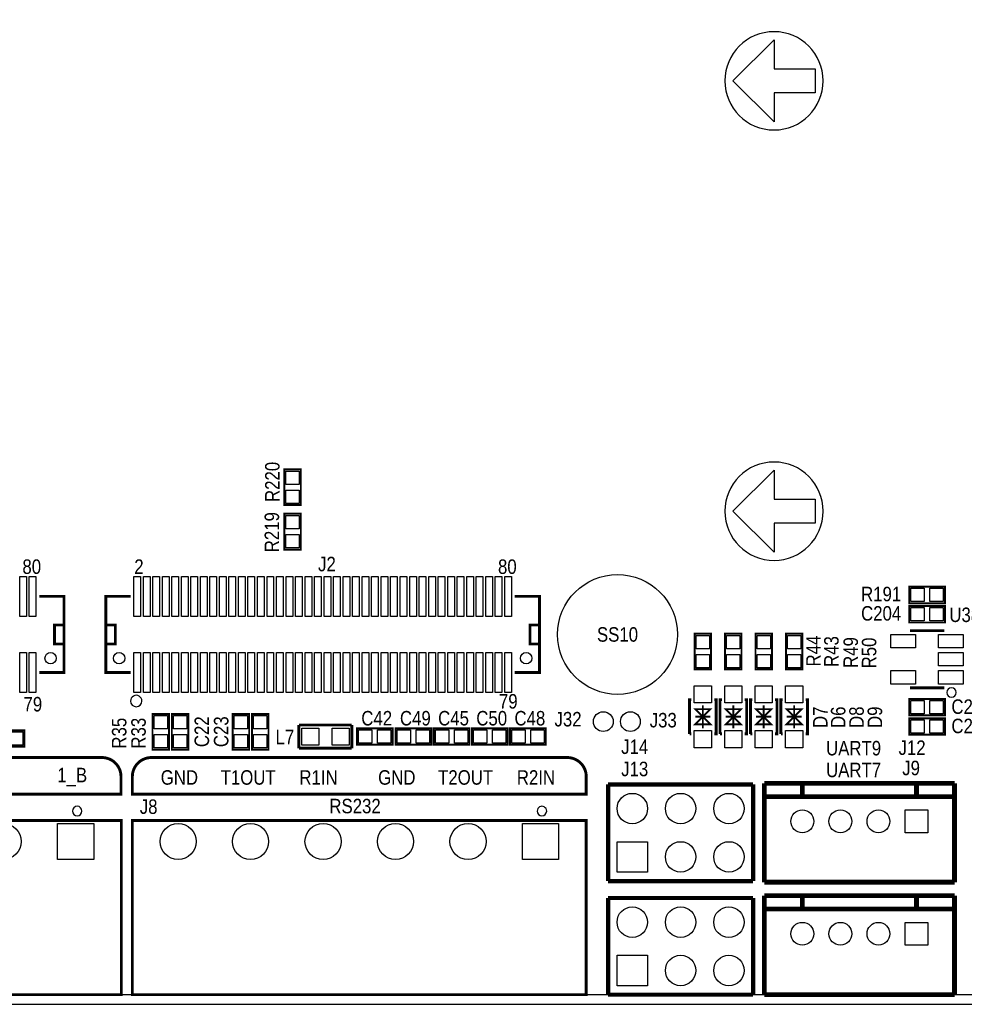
# Model space of a CAD drawing. Extents: x 0 to 158, y 0 to 97.
# Tile 6 of 11: x 51 to 101, y 0 to 52. Entities that reach past the tile are written whole.
import ezdxf
from ezdxf.enums import TextEntityAlignment as Align

# ---------------------------------------------------------------- set-up
doc = ezdxf.new("R2010")
doc.units = 0
doc.header["$MEASUREMENT"] = 0
for name, color, linetype in [('BG_OUTLINE', 12, 'CONTINUOUS'), ('BG_SILKSCREEN_TOP', 7, 'CONTINUOUS'), ('PG_SILKSCREEN_TOP', 253, 'CONTINUOUS'), ('PIN_SOLDERMASK_TOP', 120, 'CONTINUOUS'), ('RD_SILKSCREEN_TOP', 173, 'CONTINUOUS'), ('RKI_ALL', 2, 'CONTINUOUS')]:
    doc.layers.add(name, color=color, linetype=linetype)

msp = doc.modelspace()

# ---------------------------------------------------------------- linework, layer by layer
at = {"layer": 'BG_OUTLINE'}
msp.add_lwpolyline([(1.999996, 0), (155.999993, 0, 0.414213), (157.999989, 1.999996), (157.999989, 92.999992, 0.414215), (155.999993, 94.999988), (1.999996, 94.999988, 0.414214), (0, 92.999992), (0, 1.999996, 0.414212), (1.999996, 0)], format="xyb", dxfattribs=at)
at = {"layer": 'BG_SILKSCREEN_TOP'}
for points in [[(90.762938, 45.95434, 1), (90.762938, 51.120243, 1)], [(90.762938, 23.334142, 1), (90.762938, 28.500045, 1)]]:
    msp.add_lwpolyline(points, format="xyb", close=True, dxfattribs=at)
for points in [[(92.921938, 47.902292), (90.762938, 47.902292), (90.762938, 46.378292), (88.603938, 48.537292), (90.762938, 50.696292), (90.762938, 49.172292), (92.921938, 49.172292)], [(92.921938, 25.282093), (90.762938, 25.282093), (90.762938, 23.758093), (88.603938, 25.917093), (90.762938, 28.076093), (90.762938, 26.552093), (92.921938, 26.552093)]]:
    msp.add_lwpolyline(points, close=True, dxfattribs=at)
at = {"layer": 'BG_SILKSCREEN_TOP', "const_width": 0.1524}
for points in [[(56.433517, 11.970004), (56.433517, 11.049), (40.213483, 11.049), (40.213483, 11.970004, -0.414214), (41.213481, 12.970002), (55.433519, 12.970002, -0.414214), (56.433517, 11.970004)], [(80.890974, 11.970004), (80.890974, 11.049), (57.030976, 11.049), (57.030976, 11.970004, -0.414214), (58.030974, 12.970002), (79.890976, 12.970002, -0.414214), (80.890974, 11.970004)]]:
    msp.add_lwpolyline(points, format="xyb", dxfattribs=at)
at = {"layer": 'PG_SILKSCREEN_TOP'}
for points, const_width in [([(65.024, 26.2382), (65.024, 28.1178), (65.8876, 28.1178), (65.8876, 26.2382), (65.024, 26.2382)], 0.1016), ([(65.8876, 25.781), (65.8876, 23.9014), (65.024, 23.9014), (65.024, 25.781), (65.8876, 25.781)], 0.1016), ([(99.7458, 21.082), (97.8662, 21.082), (97.8662, 21.9456), (99.7458, 21.9456), (99.7458, 21.082)], 0.1016), ([(52.134008, 21.439886), (53.434005, 21.439886), (53.434005, 17.439894), (52.134008, 17.439894)], 0.150012), ([(56.933998, 21.439886), (55.634001, 21.439886), (55.634001, 17.439894), (56.933998, 17.439894)], 0.150012), ([(77.134009, 21.439886), (78.434006, 21.439886), (78.434006, 17.439894), (77.134009, 17.439894)], 0.150012), ([(97.8662, 20.9296), (99.7458, 20.9296), (99.7458, 20.066), (97.8662, 20.066), (97.8662, 20.9296)], 0.1016), ([(53.434005, 19.43989), (53.434005, 18.939891), (52.934006, 18.939891), (52.934006, 19.939889), (53.434005, 19.939889)], 0.150012), ([(55.634001, 19.43989), (55.634001, 18.939891), (56.134, 18.939891), (56.134, 19.939889), (55.634001, 19.939889)], 0.150012), ([(78.434006, 19.43989), (78.434006, 18.939891), (77.934007, 18.939891), (77.934007, 19.939889), (78.434006, 19.939889)], 0.150012), ([(97.906002, 19.635597), (99.705998, 19.635597)], 0.150012), ([(87.4522, 19.4818), (87.4522, 17.6022), (86.5886, 17.6022), (86.5886, 19.4818), (87.4522, 19.4818)], 0.1016), ([(89.0524, 19.4818), (89.0524, 17.6022), (88.1888, 17.6022), (88.1888, 19.4818), (89.0524, 19.4818)], 0.1016), ([(90.6526, 19.4818), (90.6526, 17.6022), (89.789, 17.6022), (89.789, 19.4818), (90.6526, 19.4818)], 0.1016), ([(92.2528, 19.4818), (92.2528, 17.6022), (91.3892, 17.6022), (91.3892, 19.4818), (92.2528, 19.4818)], 0.1016), ([(99.705998, 16.635603), (97.906002, 16.635603)], 0.150012), ([(86.320401, 14.213002), (86.320401, 16.012998), (86.420401, 16.012998)], 0.150012), ([(87.620399, 14.213002), (87.720399, 14.213002), (87.720399, 16.012998), (87.620399, 16.012998)], 0.150012), ([(87.920601, 14.213002), (87.920601, 16.012998), (88.020601, 16.012998)], 0.150012), ([(89.220599, 14.213002), (89.320599, 14.213002), (89.320599, 16.012998), (89.220599, 16.012998)], 0.150012), ([(89.520801, 14.213002), (89.520801, 16.012998), (89.620801, 16.012998)], 0.150012), ([(90.820799, 14.213002), (90.920799, 14.213002), (90.920799, 16.012998), (90.820799, 16.012998)], 0.150012), ([(91.121001, 14.213002), (91.121001, 16.012998), (91.221001, 16.012998)], 0.150012), ([(92.420999, 14.213002), (92.520999, 14.213002), (92.520999, 16.012998), (92.420999, 16.012998)], 0.150012), ([(99.7458, 15.1892), (97.8662, 15.1892), (97.8662, 16.0528), (99.7458, 16.0528), (99.7458, 15.1892)], 0.1016), ([(87.0204, 15.113), (87.420399, 14.713001), (86.620401, 14.713001), (87.0204, 15.113), (86.620401, 15.512999), (87.420399, 15.512999), (87.0204, 15.113)], 0.1), ([(87.0204, 14.513001), (87.0204, 15.712999)], 0.1), ([(88.6206, 15.113), (89.020599, 14.713001), (88.220601, 14.713001), (88.6206, 15.113), (88.220601, 15.512999), (89.020599, 15.512999), (88.6206, 15.113)], 0.1), ([(88.6206, 14.513001), (88.6206, 15.712999)], 0.1), ([(90.2208, 15.113), (90.620799, 14.713001), (89.820801, 14.713001), (90.2208, 15.113), (89.820801, 15.512999), (90.620799, 15.512999), (90.2208, 15.113)], 0.1), ([(90.2208, 14.513001), (90.2208, 15.712999)], 0.1), ([(91.821, 15.113), (92.220999, 14.713001), (91.421001, 14.713001), (91.821, 15.113), (91.421001, 15.512999), (92.220999, 15.512999), (91.821, 15.113)], 0.1), ([(91.821, 14.513001), (91.821, 15.712999)], 0.1), ([(58.0898, 13.3858), (58.0898, 15.2654), (58.9534, 15.2654), (58.9534, 13.3858), (58.0898, 13.3858)], 0.1016), ([(59.1058, 13.3858), (59.1058, 15.2654), (59.9694, 15.2654), (59.9694, 13.3858), (59.1058, 13.3858)], 0.1016), ([(62.3062, 13.3858), (62.3062, 15.2654), (63.1698, 15.2654), (63.1698, 13.3858), (62.3062, 13.3858)], 0.1016), ([(63.3222, 13.3858), (63.3222, 15.2654), (64.1858, 15.2654), (64.1858, 13.3858), (63.3222, 13.3858)], 0.1016), ([(87.420399, 15.113), (86.620401, 15.113)], 0.1), ([(89.020599, 15.113), (88.220601, 15.113)], 0.1), ([(90.620799, 15.113), (89.820801, 15.113)], 0.1), ([(92.220999, 15.113), (91.421001, 15.113)], 0.1), ([(99.7458, 14.1732), (97.8662, 14.1732), (97.8662, 15.0368), (99.7458, 15.0368), (99.7458, 14.1732)], 0.1016), ([(65.786, 13.462), (65.786, 14.6812)], 0.1524), ([(65.786, 14.6812), (68.5673, 14.6812)], 0.1524), ([(68.5673, 14.6812), (68.5673, 13.462)], 0.1524), ([(68.834, 14.5034), (70.7136, 14.5034), (70.7136, 13.6398), (68.834, 13.6398), (68.834, 14.5034)], 0.1016), ([(72.7456, 13.6398), (70.866, 13.6398), (70.866, 14.5034), (72.7456, 14.5034), (72.7456, 13.6398)], 0.1016), ([(72.8726, 14.5034), (74.7522, 14.5034), (74.7522, 13.6398), (72.8726, 13.6398), (72.8726, 14.5034)], 0.1016), ([(76.7588, 13.6398), (74.8792, 13.6398), (74.8792, 14.5034), (76.7588, 14.5034), (76.7588, 13.6398)], 0.1016), ([(76.8858, 14.5034), (78.7654, 14.5034), (78.7654, 13.6398), (76.8858, 13.6398), (76.8858, 14.5034)], 0.1016), ([(49.4792, 14.4018), (51.3588, 14.4018), (51.3588, 13.5382), (49.4792, 13.5382), (49.4792, 14.4018)], 0.1016), ([(86.320401, 14.213002), (86.420401, 14.213002)], 0.150012), ([(87.920601, 14.213002), (88.020601, 14.213002)], 0.150012), ([(89.520801, 14.213002), (89.620801, 14.213002)], 0.150012), ([(91.121001, 14.213002), (91.221001, 14.213002)], 0.150012), ([(68.5673, 13.462), (65.786, 13.462)], 0.1524), ([(82.042, 11.557), (82.312002, 11.557)], 0.219964), ([(89.662, 11.557), (82.042, 11.557)], 0.219964), ([(82.042, 11.557), (82.042, 6.477)], 0.219964), ([(89.662, 6.477), (89.662, 11.557)], 0.219964), ([(90.25001, 6.417107), (90.25001, 11.616995)], 0.254), ([(100.24999, 11.616995), (90.25001, 11.616995)], 0.254), ([(92.250006, 10.916996), (92.250006, 11.616995)], 0.254), ([(98.249994, 10.916996), (98.249994, 11.616995)], 0.254), ([(100.24999, 6.417107), (100.24999, 11.616995)], 0.254), ([(100.24999, 10.916996), (90.25001, 10.916996)], 0.254), ([(40.213483, 9.657918), (56.453481, 9.657918), (56.453481, 0.507924), (40.213483, 0.507924), (40.213483, 9.657918)], 0.150012), ([(57.030976, 9.657918), (80.890974, 9.657918), (80.890974, 0.507924), (57.030976, 0.507924), (57.030976, 9.657918)], 0.150012), ([(82.042, 6.477), (89.662, 6.477)], 0.219964), ([(90.25001, 6.417107), (100.24999, 6.417107)], 0.254), ([(82.041009, 5.588), (82.311011, 5.588)], 0.219964), ([(89.661009, 5.588), (82.041009, 5.588)], 0.219964), ([(82.041009, 5.588), (82.041009, 0.508)], 0.219964), ([(89.661009, 0.508), (89.661009, 5.588)], 0.219964), ([(90.25001, 0.508), (90.25001, 5.707888)], 0.254), ([(100.24999, 5.707888), (90.25001, 5.707888)], 0.254), ([(92.250006, 5.007889), (92.250006, 5.707888)], 0.254), ([(98.249994, 5.007889), (98.249994, 5.707888)], 0.254), ([(100.24999, 0.508), (100.24999, 5.707888)], 0.254), ([(100.24999, 5.007889), (90.25001, 5.007889)], 0.254), ([(82.041009, 0.508), (89.661009, 0.508)], 0.219964), ([(90.25001, 0.508), (100.24999, 0.508)], 0.254)]:
    msp.add_lwpolyline(points, dxfattribs=dict(at, const_width=const_width))
for points in [[(100.341227, 16.38808, 1), (99.841262, 16.388076, 1)], [(57.533997, 15.939897, 1), (56.93401, 15.939883, 1)], [(54.383483, 10.157917, 1), (53.883482, 10.157924, 1)], [(78.810993, 10.157917, 1), (78.310956, 10.157924, 1)]]:
    msp.add_lwpolyline(points, format="xyb", close=True, dxfattribs=at)
at = {"layer": 'PIN_SOLDERMASK_TOP'}
for points in [[(65.806295, 27.327377), (65.105305, 27.327377), (65.105305, 28.028367), (65.806295, 28.028367)], [(65.806295, 26.327633), (65.105305, 26.327633), (65.105305, 27.028623), (65.806295, 27.028623)], [(65.105305, 25.691567), (65.806295, 25.691567), (65.806295, 24.990577), (65.105305, 24.990577)], [(65.105305, 24.691823), (65.806295, 24.691823), (65.806295, 23.990833), (65.105305, 23.990833)], [(51.108991, 20.389875), (51.108991, 22.489871), (51.459003, 22.489871), (51.459003, 20.389875)], [(51.60899, 20.389875), (51.60899, 22.489871), (51.959002, 22.489871), (51.959002, 20.389875)], [(57.109004, 20.389875), (57.109004, 22.489871), (57.459016, 22.489871), (57.459016, 20.389875)], [(57.609003, 20.389875), (57.609003, 22.489871), (57.959015, 22.489871), (57.959015, 20.389875)], [(58.109002, 20.389875), (58.109002, 22.489871), (58.459014, 22.489871), (58.459014, 20.389875)], [(58.609001, 20.389875), (58.609001, 22.489871), (58.959013, 22.489871), (58.959013, 20.389875)], [(59.109, 20.389875), (59.109, 22.489871), (59.459012, 22.489871), (59.459012, 20.389875)], [(59.608999, 20.389875), (59.608999, 22.489871), (59.959011, 22.489871), (59.959011, 20.389875)], [(60.108998, 20.389875), (60.108998, 22.489871), (60.45901, 22.489871), (60.45901, 20.389875)], [(60.608997, 20.389875), (60.608997, 22.489871), (60.959009, 22.489871), (60.959009, 20.389875)], [(61.108996, 20.389875), (61.108996, 22.489871), (61.459008, 22.489871), (61.459008, 20.389875)], [(61.608995, 20.389875), (61.608995, 22.489871), (61.959007, 22.489871), (61.959007, 20.389875)], [(62.108994, 20.389875), (62.108994, 22.489871), (62.459006, 22.489871), (62.459006, 20.389875)], [(62.608993, 20.389875), (62.608993, 22.489871), (62.959005, 22.489871), (62.959005, 20.389875)], [(63.108992, 20.389875), (63.108992, 22.489871), (63.459004, 22.489871), (63.459004, 20.389875)], [(63.608991, 20.389875), (63.608991, 22.489871), (63.959003, 22.489871), (63.959003, 20.389875)], [(64.10899, 20.389875), (64.10899, 22.489871), (64.459002, 22.489871), (64.459002, 20.389875)], [(64.608989, 20.389875), (64.608989, 22.489871), (64.959001, 22.489871), (64.959001, 20.389875)], [(65.108988, 20.389875), (65.108988, 22.489871), (65.459, 22.489871), (65.459, 20.389875)], [(65.608987, 20.389875), (65.608987, 22.489871), (65.958999, 22.489871), (65.958999, 20.389875)], [(66.108986, 20.389875), (66.108986, 22.489871), (66.458998, 22.489871), (66.458998, 20.389875)], [(66.608985, 20.389875), (66.608985, 22.489871), (66.958997, 22.489871), (66.958997, 20.389875)], [(67.10901, 20.389875), (67.10901, 22.489871), (67.459022, 22.489871), (67.459022, 20.389875)], [(67.609009, 20.389875), (67.609009, 22.489871), (67.959021, 22.489871), (67.959021, 20.389875)], [(68.109008, 20.389875), (68.109008, 22.489871), (68.45902, 22.489871), (68.45902, 20.389875)], [(68.609007, 20.389875), (68.609007, 22.489871), (68.959019, 22.489871), (68.959019, 20.389875)], [(69.109006, 20.389875), (69.109006, 22.489871), (69.459018, 22.489871), (69.459018, 20.389875)], [(69.609005, 20.389875), (69.609005, 22.489871), (69.959017, 22.489871), (69.959017, 20.389875)], [(70.109004, 20.389875), (70.109004, 22.489871), (70.459016, 22.489871), (70.459016, 20.389875)], [(70.609003, 20.389875), (70.609003, 22.489871), (70.959015, 22.489871), (70.959015, 20.389875)], [(71.109002, 20.389875), (71.109002, 22.489871), (71.459014, 22.489871), (71.459014, 20.389875)], [(71.609001, 20.389875), (71.609001, 22.489871), (71.959013, 22.489871), (71.959013, 20.389875)], [(72.109, 20.389875), (72.109, 22.489871), (72.459012, 22.489871), (72.459012, 20.389875)], [(72.608999, 20.389875), (72.608999, 22.489871), (72.959011, 22.489871), (72.959011, 20.389875)], [(73.108998, 20.389875), (73.108998, 22.489871), (73.45901, 22.489871), (73.45901, 20.389875)], [(73.608997, 20.389875), (73.608997, 22.489871), (73.959009, 22.489871), (73.959009, 20.389875)], [(74.108996, 20.389875), (74.108996, 22.489871), (74.459008, 22.489871), (74.459008, 20.389875)], [(74.608995, 20.389875), (74.608995, 22.489871), (74.959007, 22.489871), (74.959007, 20.389875)], [(75.108994, 20.389875), (75.108994, 22.489871), (75.459006, 22.489871), (75.459006, 20.389875)], [(75.608993, 20.389875), (75.608993, 22.489871), (75.959005, 22.489871), (75.959005, 20.389875)], [(76.108992, 20.389875), (76.108992, 22.489871), (76.459004, 22.489871), (76.459004, 20.389875)], [(76.608991, 20.389875), (76.608991, 22.489871), (76.959003, 22.489871), (76.959003, 20.389875)], [(98.656623, 21.864295), (98.656623, 21.163305), (97.955633, 21.163305), (97.955633, 21.864295)], [(99.656367, 21.864295), (99.656367, 21.163305), (98.955377, 21.163305), (98.955377, 21.864295)], [(97.955633, 20.147305), (97.955633, 20.848295), (98.656623, 20.848295), (98.656623, 20.147305)], [(98.955377, 20.147305), (98.955377, 20.848295), (99.656367, 20.848295), (99.656367, 20.147305)], [(86.669905, 19.392367), (87.370895, 19.392367), (87.370895, 18.691377), (86.669905, 18.691377)], [(88.270105, 19.392367), (88.971095, 19.392367), (88.971095, 18.691377), (88.270105, 18.691377)], [(89.870305, 19.392367), (90.571295, 19.392367), (90.571295, 18.691377), (89.870305, 18.691377)], [(91.470505, 19.392367), (92.171495, 19.392367), (92.171495, 18.691377), (91.470505, 18.691377)], [(98.206242, 18.735116), (96.905737, 18.735116), (96.905737, 19.436105), (98.206242, 19.436105)], [(100.706263, 18.735116), (99.405758, 18.735116), (99.405758, 19.436105), (100.706263, 19.436105)], [(51.108991, 16.389883), (51.108991, 18.489879), (51.459003, 18.489879), (51.459003, 16.389883)], [(51.60899, 16.389883), (51.60899, 18.489879), (51.959002, 18.489879), (51.959002, 16.389883)], [(57.109004, 16.389883), (57.109004, 18.489879), (57.459016, 18.489879), (57.459016, 16.389883)], [(57.609003, 16.389883), (57.609003, 18.489879), (57.959015, 18.489879), (57.959015, 16.389883)], [(58.109002, 16.389883), (58.109002, 18.489879), (58.459014, 18.489879), (58.459014, 16.389883)], [(58.609001, 16.389883), (58.609001, 18.489879), (58.959013, 18.489879), (58.959013, 16.389883)], [(59.109, 16.389883), (59.109, 18.489879), (59.459012, 18.489879), (59.459012, 16.389883)], [(59.608999, 16.389883), (59.608999, 18.489879), (59.959011, 18.489879), (59.959011, 16.389883)], [(60.108998, 16.389883), (60.108998, 18.489879), (60.45901, 18.489879), (60.45901, 16.389883)], [(60.608997, 16.389883), (60.608997, 18.489879), (60.959009, 18.489879), (60.959009, 16.389883)], [(61.108996, 16.389883), (61.108996, 18.489879), (61.459008, 18.489879), (61.459008, 16.389883)], [(61.608995, 16.389883), (61.608995, 18.489879), (61.959007, 18.489879), (61.959007, 16.389883)], [(62.108994, 16.389883), (62.108994, 18.489879), (62.459006, 18.489879), (62.459006, 16.389883)], [(62.608993, 16.389883), (62.608993, 18.489879), (62.959005, 18.489879), (62.959005, 16.389883)], [(63.108992, 16.389883), (63.108992, 18.489879), (63.459004, 18.489879), (63.459004, 16.389883)], [(63.608991, 16.389883), (63.608991, 18.489879), (63.959003, 18.489879), (63.959003, 16.389883)], [(64.10899, 16.389883), (64.10899, 18.489879), (64.459002, 18.489879), (64.459002, 16.389883)], [(64.608989, 16.389883), (64.608989, 18.489879), (64.959001, 18.489879), (64.959001, 16.389883)], [(65.108988, 16.389883), (65.108988, 18.489879), (65.459, 18.489879), (65.459, 16.389883)], [(65.608987, 16.389883), (65.608987, 18.489879), (65.958999, 18.489879), (65.958999, 16.389883)], [(66.108986, 16.389883), (66.108986, 18.489879), (66.458998, 18.489879), (66.458998, 16.389883)], [(66.608985, 16.389883), (66.608985, 18.489879), (66.958997, 18.489879), (66.958997, 16.389883)], [(67.10901, 16.389883), (67.10901, 18.489879), (67.459022, 18.489879), (67.459022, 16.389883)], [(67.609009, 16.389883), (67.609009, 18.489879), (67.959021, 18.489879), (67.959021, 16.389883)], [(68.109008, 16.389883), (68.109008, 18.489879), (68.45902, 18.489879), (68.45902, 16.389883)], [(68.609007, 16.389883), (68.609007, 18.489879), (68.959019, 18.489879), (68.959019, 16.389883)], [(69.109006, 16.389883), (69.109006, 18.489879), (69.459018, 18.489879), (69.459018, 16.389883)], [(69.609005, 16.389883), (69.609005, 18.489879), (69.959017, 18.489879), (69.959017, 16.389883)], [(70.109004, 16.389883), (70.109004, 18.489879), (70.459016, 18.489879), (70.459016, 16.389883)], [(70.609003, 16.389883), (70.609003, 18.489879), (70.959015, 18.489879), (70.959015, 16.389883)], [(71.109002, 16.389883), (71.109002, 18.489879), (71.459014, 18.489879), (71.459014, 16.389883)], [(71.609001, 16.389883), (71.609001, 18.489879), (71.959013, 18.489879), (71.959013, 16.389883)], [(72.109, 16.389883), (72.109, 18.489879), (72.459012, 18.489879), (72.459012, 16.389883)], [(72.608999, 16.389883), (72.608999, 18.489879), (72.959011, 18.489879), (72.959011, 16.389883)], [(73.108998, 16.389883), (73.108998, 18.489879), (73.45901, 18.489879), (73.45901, 16.389883)], [(73.608997, 16.389883), (73.608997, 18.489879), (73.959009, 18.489879), (73.959009, 16.389883)], [(74.108996, 16.389883), (74.108996, 18.489879), (74.459008, 18.489879), (74.459008, 16.389883)], [(74.608995, 16.389883), (74.608995, 18.489879), (74.959007, 18.489879), (74.959007, 16.389883)], [(75.108994, 16.389883), (75.108994, 18.489879), (75.459006, 18.489879), (75.459006, 16.389883)], [(75.608993, 16.389883), (75.608993, 18.489879), (75.959005, 18.489879), (75.959005, 16.389883)], [(76.108992, 16.389883), (76.108992, 18.489879), (76.459004, 18.489879), (76.459004, 16.389883)], [(76.608991, 16.389883), (76.608991, 18.489879), (76.959003, 18.489879), (76.959003, 16.389883)], [(86.669905, 18.392623), (87.370895, 18.392623), (87.370895, 17.691633), (86.669905, 17.691633)], [(88.270105, 18.392623), (88.971095, 18.392623), (88.971095, 17.691633), (88.270105, 17.691633)], [(89.870305, 18.392623), (90.571295, 18.392623), (90.571295, 17.691633), (89.870305, 17.691633)], [(91.470505, 18.392623), (92.171495, 18.392623), (92.171495, 17.691633), (91.470505, 17.691633)], [(100.706263, 17.785105), (99.405758, 17.785105), (99.405758, 18.486095), (100.706263, 18.486095)], [(98.206242, 16.835095), (96.905737, 16.835095), (96.905737, 17.536084), (98.206242, 17.536084)], [(100.706263, 16.835095), (99.405758, 16.835095), (99.405758, 17.536084), (100.706263, 17.536084)], [(87.470399, 15.838005), (86.570401, 15.838005), (86.570401, 16.738003), (87.470399, 16.738003)], [(89.070599, 15.838005), (88.170601, 15.838005), (88.170601, 16.738003), (89.070599, 16.738003)], [(90.670799, 15.838005), (89.770801, 15.838005), (89.770801, 16.738003), (90.670799, 16.738003)], [(92.270999, 15.838005), (91.371001, 15.838005), (91.371001, 16.738003), (92.270999, 16.738003)], [(98.656623, 15.971495), (98.656623, 15.270505), (97.955633, 15.270505), (97.955633, 15.971495)], [(99.656367, 15.971495), (99.656367, 15.270505), (98.955377, 15.270505), (98.955377, 15.971495)], [(58.872095, 14.474977), (58.171105, 14.474977), (58.171105, 15.175967), (58.872095, 15.175967)], [(59.888095, 14.474977), (59.187105, 14.474977), (59.187105, 15.175967), (59.888095, 15.175967)], [(63.088495, 14.474977), (62.387505, 14.474977), (62.387505, 15.175967), (63.088495, 15.175967)], [(64.104495, 14.474977), (63.403505, 14.474977), (63.403505, 15.175967), (64.104495, 15.175967)], [(66.832861, 14.521561), (66.832861, 13.621639), (65.932939, 13.621639), (65.932939, 14.521561)], [(68.433061, 14.521561), (68.433061, 13.621639), (67.533139, 13.621639), (67.533139, 14.521561)], [(98.656623, 14.955495), (98.656623, 14.254505), (97.955633, 14.254505), (97.955633, 14.955495)], [(99.656367, 14.955495), (99.656367, 14.254505), (98.955377, 14.254505), (98.955377, 14.955495)], [(50.568377, 13.619505), (50.568377, 14.320495), (51.269367, 14.320495), (51.269367, 13.619505)], [(58.872095, 13.475233), (58.171105, 13.475233), (58.171105, 14.176223), (58.872095, 14.176223)], [(59.888095, 13.475233), (59.187105, 13.475233), (59.187105, 14.176223), (59.888095, 14.176223)], [(63.088495, 13.475233), (62.387505, 13.475233), (62.387505, 14.176223), (63.088495, 14.176223)], [(64.104495, 13.475233), (63.403505, 13.475233), (63.403505, 14.176223), (64.104495, 14.176223)], [(68.923433, 13.721105), (68.923433, 14.422095), (69.624423, 14.422095), (69.624423, 13.721105)], [(69.923177, 13.721105), (69.923177, 14.422095), (70.624167, 14.422095), (70.624167, 13.721105)], [(71.656423, 14.422095), (71.656423, 13.721105), (70.955433, 13.721105), (70.955433, 14.422095)], [(72.656167, 14.422095), (72.656167, 13.721105), (71.955177, 13.721105), (71.955177, 14.422095)], [(72.962033, 13.721105), (72.962033, 14.422095), (73.663023, 14.422095), (73.663023, 13.721105)], [(73.961777, 13.721105), (73.961777, 14.422095), (74.662767, 14.422095), (74.662767, 13.721105)], [(75.669623, 14.422095), (75.669623, 13.721105), (74.968633, 13.721105), (74.968633, 14.422095)], [(76.669367, 14.422095), (76.669367, 13.721105), (75.968377, 13.721105), (75.968377, 14.422095)], [(76.975233, 13.721105), (76.975233, 14.422095), (77.676223, 14.422095), (77.676223, 13.721105)], [(77.974977, 13.721105), (77.974977, 14.422095), (78.675967, 14.422095), (78.675967, 13.721105)], [(87.470399, 13.487997), (86.570401, 13.487997), (86.570401, 14.387995), (87.470399, 14.387995)], [(89.070599, 13.487997), (88.170601, 13.487997), (88.170601, 14.387995), (89.070599, 14.387995)], [(90.670799, 13.487997), (89.770801, 13.487997), (89.770801, 14.387995), (90.670799, 14.387995)], [(92.270999, 13.487997), (91.371001, 13.487997), (91.371001, 14.387995), (92.270999, 14.387995)], [(98.849993, 10.216998), (98.849993, 9.017), (97.649995, 9.017), (97.649995, 10.216998)], [(54.99848, 9.507918), (54.99848, 7.607922), (53.098484, 7.607922), (53.098484, 9.507918)], [(79.435973, 9.507918), (79.435973, 7.607922), (77.535976, 7.607922), (77.535976, 9.507918)], [(82.511138, 6.946138), (82.511138, 8.547862), (84.112862, 8.547862), (84.112862, 6.946138)], [(98.849993, 4.307891), (98.849993, 3.107893), (97.649995, 3.107893), (97.649995, 4.307891)], [(82.510147, 0.977138), (82.510147, 2.578862), (84.111871, 2.578862), (84.111871, 0.977138)]]:
    msp.add_lwpolyline(points, close=True, dxfattribs=at)
for centre, radius in [((82.533998, 19.43989), 3.149994), ((52.734007, 18.18988), 0.299999), ((56.334, 18.18988), 0.299999), ((77.734008, 18.18988), 0.299999), ((81.788, 14.859), 0.5207), ((83.2104, 14.859), 0.5207), ((83.312, 10.287), 0.800862), ((85.852, 10.287), 0.800862), ((88.392, 10.287), 0.800862), ((92.250006, 9.616999), 0.599999), ((94.250002, 9.616999), 0.599999), ((96.249998, 9.616999), 0.599999), ((50.238482, 8.55792), 0.949998), ((59.435975, 8.55792), 0.949998), ((63.245975, 8.55792), 0.949998), ((67.055975, 8.55792), 0.949998), ((70.865975, 8.55792), 0.949998), ((74.675975, 8.55792), 0.949998), ((85.852, 7.747), 0.800862), ((88.392, 7.747), 0.800862), ((83.311009, 4.318), 0.800862), ((85.851009, 4.318), 0.800862), ((88.391009, 4.318), 0.800862), ((92.250006, 3.707892), 0.599999), ((94.250002, 3.707892), 0.599999), ((96.249998, 3.707892), 0.599999), ((85.851009, 1.778), 0.800862), ((88.391009, 1.778), 0.800862)]:
    msp.add_circle(centre, radius, dxfattribs=at)
at = {"layer": 'RKI_ALL'}
msp.add_lwpolyline([(155.999993, 0.499999), (1.999996, 0.499999, -0.414212), (0.499999, 1.999996), (0.499999, 92.999992, -0.414214), (1.999996, 94.499989), (155.999993, 94.499989, -0.414215), (157.49999, 92.999992), (157.49999, 1.999996, -0.414214)], format="xyb", close=True, dxfattribs=at)

# ---------------------------------------------------------------- texts
at = {"layer": 'BG_SILKSCREEN_TOP', "width": 0.866667}
for s, p in [('UART9', (93.4974, 13.081)), ('1_B', (53.083282, 11.66942)), ('UART7', (93.4974, 11.938)), ('GND', (58.521575, 11.54242)), ('T1OUT', (61.671175, 11.54242)), ('R1IN', (65.811375, 11.54242)), ('GND', (69.951575, 11.54242)), ('T2OUT', (73.101175, 11.54242)), ('R2IN', (77.241375, 11.54242)), ('RS232', (67.386175, 10.038918))]:
    msp.add_text(s, height=0.762, dxfattribs=at).set_placement(p)
at = {"layer": 'PG_SILKSCREEN_TOP', "width": 0.866667}
for s, p in [('80', (51.251409, 22.622383)), ('2', (57.130798, 22.622383)), ('80', (76.25141, 22.622383)), ('79', (51.308, 15.3924)), ('79', (76.3016, 15.5448))]:
    msp.add_text(s, height=0.762, dxfattribs=at).set_placement(p)
at = {"layer": 'RD_SILKSCREEN_TOP', "width": 0.866667}
for s, p in [('R220', (64.77, 27.4574)), ('R219', (64.7446, 24.815495)), ('R44', (93.218, 18.567095)), ('R43', (94.1578, 18.541695)), ('R49', (95.1738, 18.4912)), ('R50', (96.139, 18.4658)), ('D7', (93.5736, 15.0876)), ('D6', (94.5134, 15.0876)), ('D8', (95.4786, 15.0876)), ('D9', (96.4438, 15.0876)), ('C22', (61.0616, 14.325295)), ('C23', (62.0776, 14.325295)), ('R35', (56.7182, 14.249095)), ('R33', (57.7342, 14.249095))]:
    msp.add_text(s, height=0.762, rotation=90, dxfattribs=at).set_placement(p, align=Align.CENTER)
for s, p in [('J2', (67.2592, 22.7584)), ('R191', (96.393, 21.1836)), ('C204', (96.393, 20.1676)), ('U38', (100.7872, 20.0914)), ('SS10', (82.533998, 19.05889)), ('C202', (101.1428, 15.2654)), ('C42', (69.8754, 14.6558)), ('C49', (71.9074, 14.6558)), ('C45', (73.914, 14.6558)), ('C50', (75.9206, 14.6558)), ('C48', (77.9272, 14.6558)), ('J32', (79.9338, 14.605)), ('J33', (84.9376, 14.5542)), ('C203', (101.1428, 14.2494)), ('L7', (65.0494, 13.6652)), ('J14', (83.439, 13.1572)), ('J12', (98.0186, 13.1064)), ('J13', (83.439, 11.9888)), ('J9', (97.9678, 12.0396)), ('J8', (57.8866, 10.0076))]:
    msp.add_text(s, height=0.762, dxfattribs=at).set_placement(p, align=Align.CENTER)

doc.saveas('drawing.dxf')
